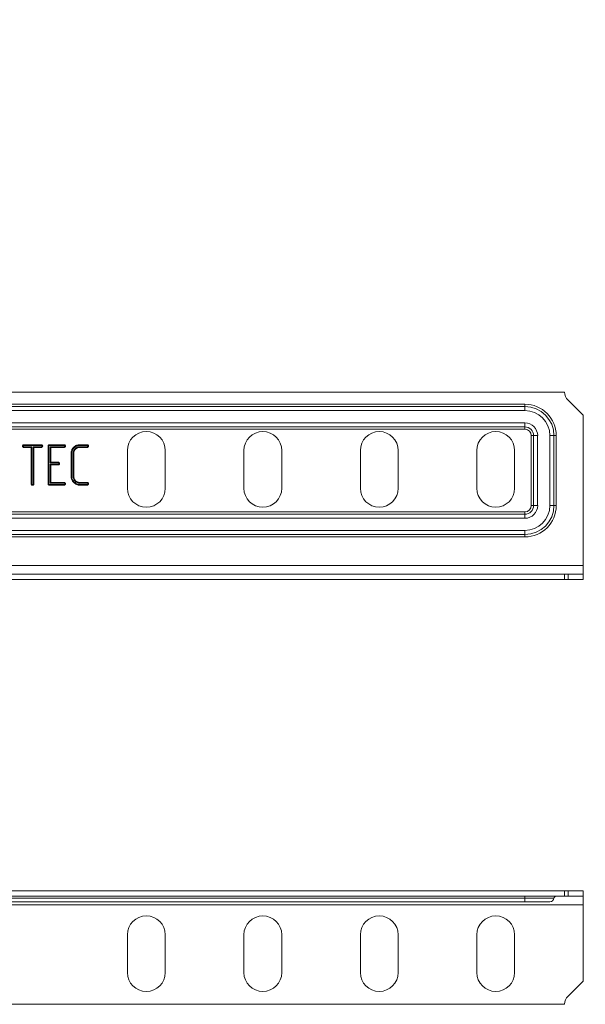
# Model space of a CAD drawing. Header units: millimetres. Extents: x -3 to 869, y -287 to 295.
# Tile 2 of 8: x 93 to 190, y -263 to -94. Entities that reach past the tile are written whole.
import ezdxf

# ---------------------------------------------------------------- set-up
doc = ezdxf.new("R2010")
doc.units = ezdxf.units.MM
doc.styles.add('SLDTEXTSTYLE0', font='TXT', dxfattribs={"width": 0.7, "bigfont": 'bigfont'})

msp = doc.modelspace()

# ---------------------------------------------------------------- linework, layer by layer
at = {"color": 7, "linetype": 'Continuous', "lineweight": 15}
for p, q in [((186.88, -157.86), (3.22, -157.86)), ((10.05, -159.96), (180.05, -159.96)), ((10.05, -160.36), (180.05, -160.36)), ((180.05, -160.36), (180.05, -159.96)), ((180.05, -160.36), (180.05, -161.06)), ((187.46, -159.28), (190.05, -161.86)), ((180.05, -161.06), (10.05, -161.06)), ((190.05, -187.69), (190.05, -161.86)), ((10.05, -163.17), (180.05, -163.17)), ((180.05, -163.86), (10.05, -163.86)), ((180.05, -163.17), (180.05, -163.86)), ((180.05, -164.26), (180.05, -163.86)), ((180.05, -164.26), (10.05, -164.26)), ((181.15, -165.36), (181.55, -165.36)), ((181.15, -177.36), (181.15, -165.36)), ((181.55, -177.36), (181.55, -165.36)), ((181.55, -165.36), (182.24, -165.36)), ((182.24, -165.36), (182.24, -177.36)), ((184.35, -165.36), (185.05, -165.36)), ((184.35, -177.36), (184.35, -165.36)), ((185.05, -165.36), (185.05, -177.36)), ((185.05, -165.36), (185.45, -165.36)), ((185.45, -165.36), (185.45, -177.36)), ((94.02, -166.91), (97, -166.91)), ((94.02, -167.03), (96.99, -167.03)), ((95.27, -167.38), (94.02, -167.38)), ((95.4, -167.26), (94.03, -167.26)), ((95.4, -167.26), (95.27, -167.38)), ((95.27, -173.64), (95.27, -167.38)), ((95.4, -173.64), (95.4, -167.26)), ((95.62, -167.26), (95.74, -167.38)), ((97, -167.26), (95.62, -167.26)), ((95.62, -167.26), (95.62, -173.63)), ((95.74, -167.38), (95.74, -173.64)), ((97, -167.38), (95.74, -167.38)), ((98.19, -173.62), (98.19, -167.16)), ((98.31, -173.61), (98.31, -167.16)), ((98.44, -166.91), (100.91, -166.91)), ((98.44, -167.03), (100.9, -167.03)), ((98.54, -167.26), (98.66, -167.38)), ((100.91, -167.26), (98.54, -167.26)), ((98.54, -167.26), (98.54, -170.04)), ((98.66, -167.38), (98.66, -169.92)), ((100.91, -167.38), (98.66, -167.38)), ((103.62, -167.26), (103.62, -167.38)), ((104.88, -167.26), (103.62, -167.26)), ((104.88, -167.38), (103.62, -167.38)), ((103.64, -166.91), (104.88, -166.91)), ((103.64, -167.03), (104.87, -167.03)), ((102.13, -172.37), (102.13, -168.4)), ((102.25, -172.37), (102.25, -168.4)), ((102.48, -168.38), (102.6, -168.38)), ((102.48, -168.38), (102.48, -172.39)), ((102.6, -168.38), (102.6, -172.39)), ((111.8, -167.91), (111.8, -174.41)), ((118.3, -174.41), (118.3, -167.91)), ((131.8, -167.91), (131.8, -174.41)), ((138.3, -174.41), (138.3, -167.91)), ((151.8, -167.91), (151.8, -174.41)), ((158.3, -174.41), (158.3, -167.91)), ((171.8, -167.91), (171.8, -174.41)), ((178.3, -174.41), (178.3, -167.91)), ((98.54, -170.04), (98.66, -169.92)), ((98.54, -170.04), (99.9, -170.04)), ((98.54, -170.27), (98.54, -173.51)), ((98.54, -170.27), (98.66, -170.39)), ((99.91, -170.27), (98.54, -170.27)), ((98.66, -169.92), (99.91, -169.92)), ((98.66, -170.39), (98.66, -173.39)), ((99.91, -170.39), (98.66, -170.39)), ((102.48, -172.39), (102.6, -172.39)), ((100.91, -173.74), (98.44, -173.74)), ((100.91, -173.86), (98.44, -173.86)), ((98.54, -173.51), (98.66, -173.39)), ((98.54, -173.51), (100.9, -173.51)), ((98.66, -173.39), (100.91, -173.39)), ((103.62, -173.39), (104.88, -173.39)), ((103.62, -173.51), (103.62, -173.39)), ((103.62, -173.51), (104.87, -173.51)), ((104.88, -173.74), (103.64, -173.74)), ((104.88, -173.86), (103.64, -173.86)), ((181.15, -177.36), (181.55, -177.36)), ((181.55, -177.36), (182.24, -177.36)), ((184.35, -177.36), (185.05, -177.36)), ((185.05, -177.36), (185.45, -177.36)), ((10.05, -178.46), (180.05, -178.46)), ((10.05, -178.86), (180.05, -178.86)), ((180.05, -178.46), (180.05, -178.86)), ((180.05, -178.86), (180.05, -179.56)), ((180.05, -179.56), (10.05, -179.56)), ((10.05, -181.67), (180.05, -181.67)), ((180.05, -182.36), (10.05, -182.36)), ((180.05, -182.76), (10.05, -182.76)), ((180.05, -181.67), (180.05, -182.36)), ((180.05, -182.36), (180.05, -182.76)), ((0.05, -187.69), (190.05, -187.69)), ((190.05, -189.19), (190.05, -187.69)), ((3.22, -189.19), (186.88, -189.19)), ((186.88, -190.09), (186.88, -189.19)), ((187.46, -189.19), (186.88, -189.19)), ((187.46, -190.09), (187.46, -189.19)), ((190.05, -189.19), (187.46, -189.19)), ((190.05, -190.09), (190.05, -189.19)), ((3.22, -190.09), (186.88, -190.09)), ((187.46, -190.09), (186.88, -190.09)), ((190.05, -190.09), (187.46, -190.09)), ((186.88, -243.6), (3.22, -243.6)), ((186.88, -243.6), (186.88, -244.5)), ((186.88, -243.6), (187.46, -243.6)), ((187.46, -243.6), (187.46, -244.5)), ((187.46, -243.6), (190.05, -243.6)), ((190.05, -243.6), (190.05, -244.5)), ((186.88, -244.5), (3.22, -244.5)), ((10.05, -244.86), (180.05, -244.86)), ((180.05, -244.86), (180.05, -244.5)), ((180.05, -244.86), (185.05, -244.86)), ((180.05, -244.86), (180.05, -245.5)), ((186.88, -244.5), (187.46, -244.5)), ((187.46, -244.5), (190.05, -244.5)), ((190.05, -246), (190.05, -244.5)), ((0.05, -246), (190.05, -246)), ((180.05, -245.5), (10.05, -245.5)), ((184.35, -245.5), (180.05, -245.5)), ((190.05, -259.1), (190.05, -246)), ((111.8, -251.15), (111.8, -257.65)), ((118.3, -257.65), (118.3, -251.15)), ((131.8, -251.15), (131.8, -257.65)), ((138.3, -257.65), (138.3, -251.15)), ((151.8, -251.15), (151.8, -257.65)), ((158.3, -257.65), (158.3, -251.15)), ((171.8, -251.15), (171.8, -257.65)), ((178.3, -257.65), (178.3, -251.15)), ((190.05, -259.1), (187.46, -261.69)), ((3.22, -263.1), (186.88, -263.1))]:
    msp.add_line(p, q, dxfattribs=at)
at = {"color": 7, "linetype": 'Continuous', "lineweight": 15, "flags": 128}
for points in [[(97, -167.26), (97, -167.33), (97, -167.38)], [(100.91, -167.26), (100.91, -167.32), (100.91, -167.38)], [(103.64, -167.03), (103.64, -167), (103.64, -166.96), (103.64, -166.91)], [(104.88, -167.26), (104.88, -167.32), (104.88, -167.38)], [(102.25, -168.4), (102.22, -168.4), (102.18, -168.4), (102.13, -168.4)], [(99.91, -170.27), (99.91, -170.33), (99.91, -170.39)], [(102.25, -172.37), (102.22, -172.37), (102.18, -172.37), (102.13, -172.37)], [(95.4, -173.64), (95.35, -173.64), (95.31, -173.64), (95.27, -173.64)], [(100.91, -173.74), (100.91, -173.81), (100.91, -173.86)], [(103.64, -173.74), (103.64, -173.78), (103.64, -173.81), (103.64, -173.86)], [(104.88, -173.74), (104.88, -173.8), (104.88, -173.86)]]:
    msp.add_lwpolyline(points, dxfattribs=at)
at = {"color": 7, "linetype": 'Continuous', "lineweight": 15}
for centre, radius, start, end in [((188.88, -157.86), 2, 180, 225), ((180.05, -165.36), 5.4, 0, 90), ((180.05, -165.36), 5, 0, 90), ((180.05, -165.36), 4.3, 0, 90), ((180.05, -165.36), 2.2, 0, 90), ((180.05, -165.36), 1.5, 0, 90), ((115.05, -167.91), 3.25, 0, 180), ((135.05, -167.91), 3.25, 0, 180), ((155.05, -167.91), 3.25, 0, 180), ((175.05, -167.91), 3.25, 0, 180), ((180.05, -165.36), 1.1, 0, 90), ((115.05, -174.41), 3.25, 180, 0), ((135.05, -174.41), 3.25, 180, 0), ((155.05, -174.41), 3.25, 180, 0), ((175.05, -174.41), 3.25, 180, 0), ((180.05, -177.36), 4.3, 270, 0), ((180.05, -177.36), 2.2, 270, 0), ((180.05, -177.36), 5, 270, 0), ((180.05, -177.36), 1.5, 270, 0), ((180.05, -177.36), 1.1, 270, 0), ((180.05, -177.36), 5.4, 270, 0), ((184.35, -244.8), 0.7, 270, 354.7841), ((185.45, -244.9), 0.4, 90, 174.7841), ((115.05, -251.15), 3.25, 0, 180), ((135.05, -251.15), 3.25, 0, 180), ((155.05, -251.15), 3.25, 0, 180), ((175.05, -251.15), 3.25, 0, 180), ((115.05, -257.65), 3.25, 180, 0), ((135.05, -257.65), 3.25, 180, 0), ((155.05, -257.65), 3.25, 180, 0), ((175.05, -257.65), 3.25, 180, 0), ((188.88, -263.1), 2, 135, 180)]:
    msp.add_arc(centre, radius, start, end, dxfattribs=at)
for points, knots in [([(93.77, -167.15), (93.77, -167.13), (93.78, -167.11), (93.79, -167.08), (93.79, -167.07), (93.81, -167.04), (93.81, -167.03), (93.83, -167), (93.84, -166.99), (93.86, -166.97), (93.87, -166.96), (93.9, -166.94), (93.91, -166.93), (93.93, -166.92), (93.94, -166.92), (93.96, -166.92), (93.96, -166.92), (93.99, -166.91), (94, -166.91), (94.02, -166.91)], [0, 0, 0, 0, 0.125, 0.125, 0.25, 0.25, 0.375, 0.375, 0.5, 0.5, 0.625, 0.625, 0.75, 0.75, 0.8125, 0.8125, 0.875, 0.875, 1, 1, 1, 1]), ([(93.84, -167.31), (93.82, -167.29), (93.8, -167.26), (93.78, -167.21), (93.77, -167.18), (93.77, -167.15)], [0, 0, 0, 0, 0.5, 0.5, 1, 1, 1, 1]), ([(93.89, -167.15), (93.88, -167.15), (93.86, -167.15), (93.85, -167.15), (93.84, -167.15), (93.82, -167.15), (93.81, -167.15), (93.8, -167.15), (93.78, -167.15), (93.77, -167.15)], [0, 0, 0, 0, 0.0001177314, 0.0001177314, 0.0001177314, 0.0002209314, 0.0002209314, 0.0002209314, 0.0003241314, 0.0003241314, 0.0003241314, 0.0003241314]), ([(93.92, -167.23), (93.91, -167.24), (93.89, -167.26), (93.88, -167.27), (93.86, -167.28), (93.85, -167.3), (93.84, -167.31)], [0, 0, 0, 0, 0.0001595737, 0.0001595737, 0.0001595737, 0.0003241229, 0.0003241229, 0.0003241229, 0.0003241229]), ([(94.02, -167.38), (93.99, -167.38), (93.95, -167.38), (93.91, -167.36), (93.91, -167.36), (93.89, -167.35), (93.88, -167.35), (93.86, -167.33), (93.85, -167.32), (93.84, -167.31)], [0, 0, 0, 0, 0.5, 0.5, 0.625, 0.625, 0.75, 0.75, 1, 1, 1, 1]), ([(93.89, -167.15), (93.89, -167.15), (93.9, -167.14), (93.9, -167.12), (93.9, -167.12), (93.91, -167.1), (93.92, -167.09), (93.93, -167.07), (93.94, -167.06), (93.95, -167.05), (93.95, -167.05), (93.96, -167.05), (93.97, -167.04), (93.98, -167.04), (93.98, -167.04), (93.98, -167.03), (93.99, -167.03), (94, -167.03), (94.01, -167.03), (94.02, -167.03)], [0.054001, 0.054001, 0.054001, 0.054001, 0.125, 0.125, 0.25, 0.25, 0.375, 0.375, 0.5, 0.5, 0.625, 0.625, 0.75, 0.75, 0.8125, 0.8125, 0.875, 0.875, 0.9925624, 0.9925624, 0.9925624, 0.9925624]), ([(93.92, -167.23), (93.91, -167.21), (93.9, -167.2), (93.9, -167.19), (93.9, -167.17), (93.89, -167.15)], [0.1016388, 0.1016388, 0.1016388, 0.1016388, 0.5, 0.5, 0.8975753, 0.8975753, 0.8975753, 0.8975753]), ([(94.03, -167.26), (93.99, -167.26), (93.97, -167.25), (93.96, -167.25), (93.96, -167.25), (93.95, -167.25), (93.95, -167.24), (93.94, -167.24), (93.93, -167.23), (93.92, -167.23)], [0.01603, 0.01603, 0.01603, 0.01603, 0.5, 0.5, 0.625, 0.625, 0.75, 0.75, 0.9036309, 0.9036309, 0.9036309, 0.9036309]), ([(94.02, -167.03), (94.02, -167.02), (94.02, -167), (94.02, -166.99), (94.02, -166.97), (94.02, -166.96), (94.02, -166.95), (94.02, -166.94), (94.02, -166.92), (94.02, -166.91)], [0, 0, 0, 0, 0.0001177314, 0.0001177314, 0.0001177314, 0.0002206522, 0.0002206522, 0.0002206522, 0.000323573, 0.000323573, 0.000323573, 0.000323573]), ([(94.03, -167.26), (94.02, -167.28), (94.02, -167.3), (94.02, -167.32), (94.02, -167.34), (94.02, -167.36), (94.02, -167.38)], [0, 0, 0, 0, 0.0001595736, 0.0001595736, 0.0001595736, 0.0003235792, 0.0003235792, 0.0003235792, 0.0003235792]), ([(96.99, -167.03), (96.99, -167.02), (96.99, -167), (96.99, -166.99), (96.99, -166.97), (97, -166.96), (97, -166.95), (97, -166.94), (97, -166.92), (97, -166.91)], [0, 0, 0, 0, 0.0001163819, 0.0001163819, 0.0001163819, 0.0002200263, 0.0002200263, 0.0002200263, 0.0003236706, 0.0003236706, 0.0003236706, 0.0003236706]), ([(96.99, -167.03), (97, -167.03), (97.01, -167.03), (97.03, -167.04), (97.04, -167.04), (97.05, -167.05), (97.07, -167.06), (97.09, -167.08), (97.1, -167.09), (97.11, -167.1), (97.11, -167.11), (97.12, -167.11), (97.12, -167.11), (97.12, -167.12), (97.12, -167.12), (97.12, -167.13), (97.12, -167.14), (97.13, -167.15)], [0.0226433, 0.0226433, 0.0226433, 0.0226433, 0.125, 0.125, 0.25, 0.25, 0.5, 0.5, 0.625, 0.625, 0.75, 0.75, 0.8125, 0.8125, 0.875, 0.875, 0.9550741, 0.9550741, 0.9550741, 0.9550741]), ([(97, -166.91), (97.01, -166.91), (97.03, -166.91), (97.06, -166.92), (97.08, -166.92), (97.12, -166.94), (97.14, -166.96), (97.18, -166.99), (97.19, -167.01), (97.21, -167.03), (97.22, -167.04), (97.23, -167.06), (97.23, -167.07), (97.24, -167.08), (97.24, -167.09), (97.24, -167.11), (97.25, -167.13), (97.25, -167.15)], [0, 0, 0, 0, 0.125, 0.125, 0.25, 0.25, 0.5, 0.5, 0.625, 0.625, 0.75, 0.75, 0.8125, 0.8125, 0.875, 0.875, 1, 1, 1, 1]), ([(97.25, -167.15), (97.25, -167.16), (97.24, -167.18), (97.24, -167.21), (97.23, -167.22), (97.22, -167.25), (97.21, -167.27), (97.19, -167.29), (97.18, -167.31), (97.16, -167.33), (97.15, -167.34), (97.12, -167.35), (97.11, -167.36), (97.06, -167.38), (97.03, -167.38), (97, -167.38)], [0, 0, 0, 0, 0.125, 0.125, 0.25, 0.25, 0.375, 0.375, 0.5, 0.5, 0.625, 0.625, 0.75, 0.75, 1, 1, 1, 1]), ([(97.13, -167.15), (97.12, -167.16), (97.12, -167.16), (97.12, -167.18), (97.12, -167.18), (97.11, -167.2), (97.11, -167.2), (97.1, -167.22), (97.09, -167.22), (97.08, -167.24), (97.08, -167.24), (97.07, -167.25), (97.06, -167.25), (97.04, -167.26), (97.03, -167.26), (97, -167.26)], [0.0438722, 0.0438722, 0.0438722, 0.0438722, 0.125, 0.125, 0.25, 0.25, 0.375, 0.375, 0.5, 0.5, 0.625, 0.625, 0.75, 0.75, 0.9953577, 0.9953577, 0.9953577, 0.9953577]), ([(97.13, -167.15), (97.14, -167.15), (97.15, -167.15), (97.17, -167.15), (97.18, -167.15), (97.2, -167.15), (97.21, -167.15), (97.22, -167.15), (97.23, -167.15), (97.25, -167.15)], [0, 0, 0, 0, 0.0001163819, 0.0001163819, 0.0001163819, 0.0002201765, 0.0002201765, 0.0002201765, 0.0003239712, 0.0003239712, 0.0003239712, 0.0003239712]), ([(98.19, -167.16), (98.19, -167.12), (98.19, -167.09), (98.21, -167.03), (98.22, -167), (98.27, -166.95), (98.3, -166.93), (98.37, -166.91), (98.4, -166.91), (98.44, -166.91)], [0, 0, 0, 0, 0.25, 0.25, 0.5, 0.5, 0.75, 0.75, 1, 1, 1, 1]), ([(98.31, -167.16), (98.29, -167.16), (98.27, -167.16), (98.25, -167.16), (98.23, -167.16), (98.21, -167.16), (98.19, -167.16)], [0, 0, 0, 0, 0.000162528, 0.000162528, 0.000162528, 0.0003235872, 0.0003235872, 0.0003235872, 0.0003235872]), ([(98.31, -167.16), (98.31, -167.13), (98.31, -167.11), (98.32, -167.07), (98.33, -167.06), (98.34, -167.05), (98.35, -167.05), (98.38, -167.04), (98.41, -167.03), (98.44, -167.03)], [0.0100944, 0.0100944, 0.0100944, 0.0100944, 0.25, 0.25, 0.5, 0.5, 0.75, 0.75, 0.9899056, 0.9899056, 0.9899056, 0.9899056]), ([(98.44, -167.03), (98.44, -167.01), (98.44, -166.99), (98.44, -166.97), (98.44, -166.95), (98.44, -166.93), (98.44, -166.91)], [0, 0, 0, 0, 0.000162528, 0.000162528, 0.000162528, 0.0003235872, 0.0003235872, 0.0003235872, 0.0003235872]), ([(100.9, -167.03), (100.9, -167.02), (100.91, -167), (100.91, -166.99), (100.91, -166.97), (100.91, -166.96), (100.91, -166.95), (100.91, -166.94), (100.91, -166.92), (100.91, -166.91)], [0, 0, 0, 0, 0.0001163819, 0.0001163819, 0.0001163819, 0.0002200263, 0.0002200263, 0.0002200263, 0.0003236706, 0.0003236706, 0.0003236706, 0.0003236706]), ([(100.9, -167.03), (100.92, -167.03), (100.93, -167.03), (100.94, -167.04), (100.95, -167.04), (100.96, -167.05), (100.98, -167.06), (101.01, -167.08), (101.01, -167.09), (101.02, -167.1), (101.03, -167.11), (101.03, -167.11), (101.03, -167.11), (101.03, -167.12), (101.03, -167.12), (101.04, -167.13), (101.04, -167.14), (101.04, -167.15)], [0.0226433, 0.0226433, 0.0226433, 0.0226433, 0.125, 0.125, 0.25, 0.25, 0.5, 0.5, 0.625, 0.625, 0.75, 0.75, 0.8125, 0.8125, 0.875, 0.875, 0.9557709, 0.9557709, 0.9557709, 0.9557709]), ([(100.91, -166.91), (100.93, -166.91), (100.94, -166.91), (100.97, -166.92), (100.99, -166.92), (101.03, -166.94), (101.06, -166.96), (101.09, -166.99), (101.1, -167.01), (101.12, -167.03), (101.13, -167.04), (101.14, -167.06), (101.14, -167.07), (101.15, -167.08), (101.15, -167.09), (101.16, -167.11), (101.16, -167.13), (101.16, -167.15)], [0, 0, 0, 0, 0.125, 0.125, 0.25, 0.25, 0.5, 0.5, 0.625, 0.625, 0.75, 0.75, 0.8125, 0.8125, 0.875, 0.875, 1, 1, 1, 1]), ([(101.16, -167.15), (101.16, -167.16), (101.16, -167.18), (101.15, -167.2), (101.15, -167.21), (101.15, -167.22), (101.14, -167.23), (101.13, -167.25), (101.12, -167.27), (101.11, -167.29), (101.1, -167.3), (101.08, -167.32), (101.07, -167.33), (101.06, -167.34), (101.05, -167.34), (101.03, -167.35), (101.02, -167.36), (100.97, -167.38), (100.94, -167.38), (100.91, -167.38)], [0, 0, 0, 0, 0.125, 0.125, 0.1875, 0.1875, 0.25, 0.25, 0.375, 0.375, 0.5, 0.5, 0.5625, 0.5625, 0.625, 0.625, 0.75, 0.75, 1, 1, 1, 1]), ([(101.04, -167.15), (101.04, -167.16), (101.04, -167.16), (101.03, -167.17), (101.03, -167.18), (101.03, -167.18), (101.03, -167.19), (101.03, -167.19), (101.02, -167.2), (101.01, -167.21), (101, -167.22), (101, -167.23), (100.99, -167.24), (100.99, -167.24), (100.99, -167.24), (100.98, -167.25), (100.97, -167.25), (100.95, -167.26), (100.94, -167.26), (100.91, -167.26)], [0.0432515, 0.0432515, 0.0432515, 0.0432515, 0.125, 0.125, 0.1875, 0.1875, 0.25, 0.25, 0.375, 0.375, 0.5, 0.5, 0.5625, 0.5625, 0.625, 0.625, 0.75, 0.75, 0.9948641, 0.9948641, 0.9948641, 0.9948641]), ([(101.04, -167.15), (101.05, -167.15), (101.07, -167.15), (101.08, -167.15), (101.09, -167.15), (101.11, -167.15), (101.12, -167.15), (101.13, -167.15), (101.15, -167.15), (101.16, -167.15)], [0, 0, 0, 0, 0.0001163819, 0.0001163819, 0.0001163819, 0.0002201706, 0.0002201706, 0.0002201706, 0.0003239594, 0.0003239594, 0.0003239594, 0.0003239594]), ([(102.13, -168.4), (102.13, -168.35), (102.14, -168.3), (102.14, -168.2), (102.15, -168.16), (102.18, -168.01), (102.21, -167.92), (102.27, -167.78), (102.29, -167.74), (102.34, -167.65), (102.36, -167.61), (102.42, -167.53), (102.45, -167.49), (102.51, -167.42), (102.55, -167.38), (102.65, -167.28), (102.72, -167.21), (102.89, -167.1), (102.97, -167.05), (103.15, -166.98), (103.25, -166.95), (103.39, -166.93), (103.44, -166.92), (103.54, -166.91), (103.59, -166.91), (103.64, -166.91)], [0, 0, 0, 0, 0.0625, 0.0625, 0.125, 0.125, 0.25, 0.25, 0.3125, 0.3125, 0.375, 0.375, 0.4375, 0.4375, 0.5, 0.5, 0.625, 0.625, 0.75, 0.75, 0.875, 0.875, 0.9375, 0.9375, 1, 1, 1, 1]), ([(102.25, -168.4), (102.26, -168.35), (102.26, -168.31), (102.27, -168.22), (102.27, -168.18), (102.3, -168.04), (102.32, -167.96), (102.38, -167.83), (102.4, -167.79), (102.44, -167.72), (102.46, -167.68), (102.52, -167.6), (102.54, -167.57), (102.6, -167.5), (102.63, -167.46), (102.73, -167.37), (102.8, -167.31), (102.95, -167.21), (103.03, -167.16), (103.19, -167.1), (103.28, -167.07), (103.41, -167.05), (103.46, -167.04), (103.54, -167.03), (103.59, -167.03), (103.64, -167.03)], [0.0007863, 0.0007863, 0.0007863, 0.0007863, 0.0625, 0.0625, 0.125, 0.125, 0.25, 0.25, 0.3125, 0.3125, 0.375, 0.375, 0.4375, 0.4375, 0.5, 0.5, 0.625, 0.625, 0.75, 0.75, 0.875, 0.875, 0.9375, 0.9375, 0.9992462, 0.9992462, 0.9992462, 0.9992462]), ([(103.62, -167.26), (103.62, -167.26), (103.62, -167.26), (103.61, -167.26), (103.55, -167.26), (103.48, -167.26), (103.33, -167.29), (103.25, -167.31), (103.05, -167.4), (102.92, -167.48), (102.76, -167.63), (102.72, -167.69), (102.63, -167.81), (102.59, -167.88), (102.54, -168.02), (102.51, -168.09), (102.49, -168.24), (102.49, -168.31), (102.48, -168.38), (102.48, -168.38), (102.48, -168.38), (102.48, -168.38)], [-0.001698, -0.001698, -0.001698, -0.001698, 0, 0, 0, 0.125, 0.125, 0.25, 0.25, 0.5, 0.5, 0.625, 0.625, 0.75, 0.75, 0.875, 0.875, 1, 1, 1, 1.001991, 1.001991, 1.001991, 1.001991]), ([(103.62, -167.38), (103.55, -167.38), (103.49, -167.39), (103.36, -167.41), (103.29, -167.43), (103.11, -167.5), (103, -167.58), (102.85, -167.72), (102.81, -167.77), (102.73, -167.87), (102.7, -167.93), (102.65, -168.06), (102.63, -168.12), (102.61, -168.25), (102.61, -168.32), (102.6, -168.38)], [0, 0, 0, 0, 0.125, 0.125, 0.25, 0.25, 0.5, 0.5, 0.625, 0.625, 0.75, 0.75, 0.875, 0.875, 1, 1, 1, 1]), ([(104.87, -167.03), (104.88, -167.02), (104.88, -167), (104.88, -166.98), (104.88, -166.96), (104.88, -166.93), (104.88, -166.91)], [0, 0, 0, 0, 0.0001316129, 0.0001316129, 0.0001316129, 0.0003236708, 0.0003236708, 0.0003236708, 0.0003236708]), ([(104.87, -167.03), (104.89, -167.03), (104.9, -167.03), (104.91, -167.04), (104.92, -167.04), (104.94, -167.05), (104.95, -167.06), (104.99, -167.09), (105, -167.1), (105, -167.11), (105, -167.11), (105, -167.12), (105, -167.12), (105.01, -167.13), (105.01, -167.14), (105.01, -167.15)], [0.0226487, 0.0226487, 0.0226487, 0.0226487, 0.125, 0.125, 0.25, 0.25, 0.5, 0.5, 0.75, 0.75, 0.8125, 0.8125, 0.875, 0.875, 0.9516496, 0.9516496, 0.9516496, 0.9516496]), ([(104.88, -166.91), (104.9, -166.91), (104.91, -166.91), (104.94, -166.92), (104.96, -166.92), (105, -166.94), (105.03, -166.96), (105.07, -167), (105.09, -167.03), (105.11, -167.06), (105.12, -167.07), (105.12, -167.08), (105.12, -167.09), (105.13, -167.11), (105.13, -167.13), (105.13, -167.15)], [0, 0, 0, 0, 0.125, 0.125, 0.25, 0.25, 0.5, 0.5, 0.75, 0.75, 0.8125, 0.8125, 0.875, 0.875, 1, 1, 1, 1]), ([(105.13, -167.15), (105.13, -167.16), (105.13, -167.18), (105.12, -167.2), (105.12, -167.21), (105.12, -167.22), (105.12, -167.23), (105.11, -167.25), (105.1, -167.27), (105.08, -167.29), (105.07, -167.31), (105.04, -167.33), (105.03, -167.34), (105, -167.35), (104.99, -167.36), (104.94, -167.38), (104.91, -167.38), (104.88, -167.38)], [0, 0, 0, 0, 0.125, 0.125, 0.1875, 0.1875, 0.25, 0.25, 0.375, 0.375, 0.5, 0.5, 0.625, 0.625, 0.75, 0.75, 1, 1, 1, 1]), ([(105.01, -167.15), (105.01, -167.16), (105.01, -167.16), (105.01, -167.17), (105, -167.18), (105, -167.18), (105, -167.19), (105, -167.19), (105, -167.2), (104.99, -167.21), (104.98, -167.22), (104.97, -167.23), (104.96, -167.24), (104.95, -167.25), (104.94, -167.25), (104.92, -167.26), (104.91, -167.26), (104.88, -167.26)], [0.0470053, 0.0470053, 0.0470053, 0.0470053, 0.125, 0.125, 0.1875, 0.1875, 0.25, 0.25, 0.375, 0.375, 0.5, 0.5, 0.625, 0.625, 0.75, 0.75, 0.9953082, 0.9953082, 0.9953082, 0.9953082]), ([(105.01, -167.15), (105.03, -167.15), (105.04, -167.15), (105.06, -167.15), (105.08, -167.15), (105.11, -167.15), (105.13, -167.15)], [0, 0, 0, 0, 0.0001316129, 0.0001316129, 0.0001316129, 0.0003240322, 0.0003240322, 0.0003240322, 0.0003240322]), ([(99.9, -170.04), (99.9, -170.02), (99.9, -170.01), (99.9, -169.99), (99.91, -169.97), (99.91, -169.94), (99.91, -169.92)], [0, 0, 0, 0, 0.0001305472, 0.0001305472, 0.0001305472, 0.0003236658, 0.0003236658, 0.0003236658, 0.0003236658]), ([(99.9, -170.04), (99.93, -170.04), (99.94, -170.05), (99.96, -170.05), (99.98, -170.06), (100, -170.09), (100.01, -170.09), (100.02, -170.11), (100.03, -170.11), (100.03, -170.12), (100.03, -170.12), (100.03, -170.13), (100.03, -170.13), (100.03, -170.14), (100.04, -170.15), (100.04, -170.15)], [0.0208561, 0.0208561, 0.0208561, 0.0208561, 0.25, 0.25, 0.5, 0.5, 0.625, 0.625, 0.75, 0.75, 0.8125, 0.8125, 0.875, 0.875, 0.9521309, 0.9521309, 0.9521309, 0.9521309]), ([(99.91, -169.92), (99.94, -169.92), (99.97, -169.93), (100.03, -169.95), (100.05, -169.97), (100.09, -170), (100.1, -170.01), (100.12, -170.04), (100.13, -170.05), (100.14, -170.07), (100.14, -170.08), (100.15, -170.09), (100.15, -170.1), (100.16, -170.12), (100.16, -170.14), (100.16, -170.15)], [0, 0, 0, 0, 0.25, 0.25, 0.5, 0.5, 0.625, 0.625, 0.75, 0.75, 0.8125, 0.8125, 0.875, 0.875, 1, 1, 1, 1]), ([(100.16, -170.15), (100.16, -170.17), (100.16, -170.18), (100.15, -170.21), (100.15, -170.22), (100.15, -170.23), (100.14, -170.24), (100.13, -170.26), (100.12, -170.27), (100.11, -170.3), (100.1, -170.31), (100.07, -170.33), (100.06, -170.34), (100.03, -170.36), (100.02, -170.37), (99.97, -170.38), (99.94, -170.39), (99.91, -170.39)], [0, 0, 0, 0, 0.125, 0.125, 0.1875, 0.1875, 0.25, 0.25, 0.375, 0.375, 0.5, 0.5, 0.625, 0.625, 0.75, 0.75, 1, 1, 1, 1]), ([(100.04, -170.15), (100.04, -170.16), (100.04, -170.17), (100.03, -170.18), (100.03, -170.19), (100.03, -170.19), (100.03, -170.19), (100.03, -170.2), (100.02, -170.21), (100.01, -170.22), (100, -170.23), (99.99, -170.24), (99.99, -170.25), (99.98, -170.25), (99.97, -170.26), (99.95, -170.26), (99.94, -170.26), (99.91, -170.27)], [0.0468233, 0.0468233, 0.0468233, 0.0468233, 0.125, 0.125, 0.1875, 0.1875, 0.25, 0.25, 0.375, 0.375, 0.5, 0.5, 0.625, 0.625, 0.75, 0.75, 0.9953733, 0.9953733, 0.9953733, 0.9953733]), ([(100.04, -170.15), (100.05, -170.15), (100.07, -170.15), (100.09, -170.15), (100.11, -170.15), (100.14, -170.15), (100.16, -170.15)], [0, 0, 0, 0, 0.0001305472, 0.0001305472, 0.0001305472, 0.000324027, 0.000324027, 0.000324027, 0.000324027]), ([(103.64, -173.86), (103.59, -173.86), (103.54, -173.86), (103.44, -173.85), (103.39, -173.84), (103.25, -173.81), (103.16, -173.79), (102.98, -173.71), (102.89, -173.66), (102.73, -173.55), (102.65, -173.49), (102.51, -173.35), (102.45, -173.28), (102.33, -173.12), (102.29, -173.03), (102.21, -172.85), (102.18, -172.76), (102.15, -172.62), (102.14, -172.57), (102.14, -172.47), (102.13, -172.42), (102.13, -172.37)], [0, 0, 0, 0, 0.0625, 0.0625, 0.125, 0.125, 0.25, 0.25, 0.375, 0.375, 0.5, 0.5, 0.625, 0.625, 0.75, 0.75, 0.875, 0.875, 0.9375, 0.9375, 1, 1, 1, 1]), ([(103.64, -173.74), (103.59, -173.74), (103.55, -173.74), (103.46, -173.73), (103.41, -173.72), (103.28, -173.7), (103.2, -173.67), (103.03, -173.6), (102.95, -173.56), (102.81, -173.45), (102.73, -173.4), (102.6, -173.27), (102.54, -173.2), (102.44, -173.06), (102.39, -172.98), (102.32, -172.82), (102.3, -172.73), (102.27, -172.6), (102.26, -172.55), (102.26, -172.47), (102.26, -172.42), (102.25, -172.37)], [0.0008067, 0.0008067, 0.0008067, 0.0008067, 0.0625, 0.0625, 0.125, 0.125, 0.25, 0.25, 0.375, 0.375, 0.5, 0.5, 0.625, 0.625, 0.75, 0.75, 0.875, 0.875, 0.9375, 0.9375, 0.9993217, 0.9993217, 0.9993217, 0.9993217]), ([(102.48, -172.39), (102.48, -172.4), (102.48, -172.4), (102.48, -172.4), (102.49, -172.46), (102.49, -172.53), (102.52, -172.68), (102.54, -172.76), (102.6, -172.89), (102.63, -172.96), (102.72, -173.08), (102.77, -173.14), (102.92, -173.29), (103.05, -173.38), (103.26, -173.46), (103.33, -173.48), (103.48, -173.51), (103.55, -173.51), (103.61, -173.51), (103.61, -173.51), (103.62, -173.51), (103.62, -173.51)], [-0.002039, -0.002039, -0.002039, -0.002039, 0, 0, 0, 0.125, 0.125, 0.25, 0.25, 0.375, 0.375, 0.5, 0.5, 0.75, 0.75, 0.875, 0.875, 1, 1, 1, 1.002064, 1.002064, 1.002064, 1.002064]), ([(102.6, -172.39), (102.61, -172.46), (102.61, -172.52), (102.63, -172.65), (102.65, -172.72), (102.71, -172.84), (102.74, -172.9), (102.81, -173.01), (102.86, -173.06), (103, -173.19), (103.11, -173.27), (103.29, -173.35), (103.36, -173.36), (103.49, -173.39), (103.55, -173.39), (103.62, -173.39)], [0, 0, 0, 0, 0.125, 0.125, 0.25, 0.25, 0.375, 0.375, 0.5, 0.5, 0.75, 0.75, 0.875, 0.875, 1, 1, 1, 1]), ([(95.34, -173.83), (95.34, -173.82), (95.33, -173.81), (95.32, -173.8), (95.31, -173.79), (95.3, -173.77), (95.29, -173.76), (95.28, -173.71), (95.28, -173.67), (95.27, -173.64)], [0, 0, 0, 0, 0.125, 0.125, 0.25, 0.25, 0.5, 0.5, 1, 1, 1, 1]), ([(95.42, -173.73), (95.41, -173.74), (95.4, -173.75), (95.39, -173.76), (95.38, -173.77), (95.37, -173.78), (95.37, -173.79), (95.36, -173.81), (95.35, -173.82), (95.34, -173.83)], [0, 0, 0, 0, 0.000117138, 0.000117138, 0.000117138, 0.0002206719, 0.0002206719, 0.0002206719, 0.000324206, 0.000324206, 0.000324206, 0.000324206]), ([(95.51, -173.89), (95.49, -173.88), (95.48, -173.88), (95.45, -173.87), (95.44, -173.87), (95.4, -173.85), (95.37, -173.84), (95.34, -173.83)], [0, 0, 0, 0, 0.25, 0.25, 0.5, 0.5, 1, 1, 1, 1]), ([(95.42, -173.73), (95.42, -173.73), (95.42, -173.73), (95.41, -173.72), (95.41, -173.72), (95.41, -173.72), (95.41, -173.71), (95.4, -173.68), (95.4, -173.67), (95.4, -173.64)], [0.1205136, 0.1205136, 0.1205136, 0.1205136, 0.125, 0.125, 0.25, 0.25, 0.5, 0.5, 0.9906494, 0.9906494, 0.9906494, 0.9906494]), ([(95.51, -173.77), (95.51, -173.76), (95.51, -173.76), (95.49, -173.76), (95.48, -173.76), (95.45, -173.74), (95.44, -173.74), (95.42, -173.73)], [0.0847083, 0.0847083, 0.0847083, 0.0847083, 0.25, 0.25, 0.5, 0.5, 0.8822141, 0.8822141, 0.8822141, 0.8822141]), ([(95.59, -173.74), (95.59, -173.74), (95.58, -173.75), (95.57, -173.76), (95.56, -173.76), (95.55, -173.76), (95.54, -173.76), (95.51, -173.77)], [0.1066819, 0.1066819, 0.1066819, 0.1066819, 0.25, 0.25, 0.5, 0.5, 0.9327474, 0.9327474, 0.9327474, 0.9327474]), ([(95.51, -173.77), (95.51, -173.78), (95.51, -173.8), (95.51, -173.82), (95.51, -173.84), (95.51, -173.87), (95.51, -173.89)], [0, 0, 0, 0, 0.0001531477, 0.0001531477, 0.0001531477, 0.000323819, 0.000323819, 0.000323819, 0.000323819]), ([(95.68, -173.83), (95.67, -173.84), (95.65, -173.85), (95.63, -173.86), (95.61, -173.87), (95.57, -173.88), (95.54, -173.89), (95.51, -173.89)], [0, 0, 0, 0, 0.25, 0.25, 0.5, 0.5, 1, 1, 1, 1]), ([(95.62, -173.63), (95.62, -173.67), (95.62, -173.69), (95.61, -173.7), (95.61, -173.7), (95.61, -173.71), (95.61, -173.72), (95.6, -173.73), (95.6, -173.73), (95.59, -173.74)], [0.0140037, 0.0140037, 0.0140037, 0.0140037, 0.5, 0.5, 0.625, 0.625, 0.75, 0.75, 0.9057568, 0.9057568, 0.9057568, 0.9057568]), ([(95.59, -173.74), (95.6, -173.75), (95.62, -173.77), (95.63, -173.78), (95.65, -173.8), (95.66, -173.81), (95.68, -173.83)], [0, 0, 0, 0, 0.0001531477, 0.0001531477, 0.0001531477, 0.000324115, 0.000324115, 0.000324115, 0.000324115]), ([(95.62, -173.63), (95.64, -173.63), (95.66, -173.64), (95.68, -173.64), (95.7, -173.64), (95.72, -173.64), (95.74, -173.64)], [0, 0, 0, 0, 0.0001586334, 0.0001586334, 0.0001586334, 0.0003235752, 0.0003235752, 0.0003235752, 0.0003235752]), ([(95.74, -173.64), (95.74, -173.67), (95.74, -173.71), (95.73, -173.75), (95.72, -173.75), (95.72, -173.77), (95.71, -173.78), (95.7, -173.8), (95.69, -173.81), (95.68, -173.83)], [0, 0, 0, 0, 0.5, 0.5, 0.625, 0.625, 0.75, 0.75, 1, 1, 1, 1]), ([(98.31, -173.61), (98.29, -173.61), (98.27, -173.61), (98.25, -173.61), (98.23, -173.61), (98.21, -173.61), (98.19, -173.62)], [0, 0, 0, 0, 0.000162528, 0.000162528, 0.000162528, 0.0003235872, 0.0003235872, 0.0003235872, 0.0003235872]), ([(98.44, -173.86), (98.4, -173.86), (98.37, -173.86), (98.3, -173.84), (98.27, -173.83), (98.22, -173.78), (98.21, -173.75), (98.19, -173.68), (98.19, -173.65), (98.19, -173.62)], [0, 0, 0, 0, 0.25, 0.25, 0.5, 0.5, 0.75, 0.75, 1, 1, 1, 1]), ([(98.44, -173.74), (98.41, -173.74), (98.38, -173.74), (98.35, -173.73), (98.34, -173.72), (98.33, -173.71), (98.32, -173.7), (98.31, -173.67), (98.31, -173.64), (98.31, -173.61)], [0.0100944, 0.0100944, 0.0100944, 0.0100944, 0.25, 0.25, 0.5, 0.5, 0.75, 0.75, 0.9899056, 0.9899056, 0.9899056, 0.9899056]), ([(98.44, -173.74), (98.44, -173.76), (98.44, -173.78), (98.44, -173.8), (98.44, -173.82), (98.44, -173.84), (98.44, -173.86)], [0, 0, 0, 0, 0.000162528, 0.000162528, 0.000162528, 0.0003235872, 0.0003235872, 0.0003235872, 0.0003235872]), ([(100.9, -173.51), (100.9, -173.5), (100.9, -173.48), (100.91, -173.47), (100.91, -173.44), (100.91, -173.42), (100.91, -173.39)], [0, 0, 0, 0, 0.0001316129, 0.0001316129, 0.0001316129, 0.0003236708, 0.0003236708, 0.0003236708, 0.0003236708]), ([(100.9, -173.51), (100.91, -173.52), (100.92, -173.52), (100.94, -173.52), (100.95, -173.52), (100.96, -173.53), (100.98, -173.54), (101.01, -173.57), (101.02, -173.59), (101.03, -173.6), (101.03, -173.6), (101.03, -173.6), (101.03, -173.61), (101.03, -173.62), (101.04, -173.62), (101.04, -173.63)], [0.0226487, 0.0226487, 0.0226487, 0.0226487, 0.125, 0.125, 0.25, 0.25, 0.5, 0.5, 0.75, 0.75, 0.8125, 0.8125, 0.875, 0.875, 0.9512469, 0.9512469, 0.9512469, 0.9512469]), ([(100.91, -173.39), (100.93, -173.4), (100.94, -173.4), (100.97, -173.4), (100.99, -173.41), (101.03, -173.43), (101.05, -173.45), (101.1, -173.49), (101.12, -173.51), (101.14, -173.55), (101.14, -173.55), (101.15, -173.57), (101.15, -173.57), (101.15, -173.6), (101.16, -173.61), (101.16, -173.63)], [0, 0, 0, 0, 0.125, 0.125, 0.25, 0.25, 0.5, 0.5, 0.75, 0.75, 0.8125, 0.8125, 0.875, 0.875, 1, 1, 1, 1]), ([(101.16, -173.63), (101.16, -173.64), (101.16, -173.66), (101.15, -173.69), (101.15, -173.71), (101.13, -173.74), (101.13, -173.75), (101.11, -173.78), (101.1, -173.79), (101.07, -173.81), (101.06, -173.82), (101.03, -173.84), (101.02, -173.84), (100.98, -173.86), (100.94, -173.86), (100.91, -173.86)], [0, 0, 0, 0, 0.125, 0.125, 0.25, 0.25, 0.375, 0.375, 0.5, 0.5, 0.625, 0.625, 0.75, 0.75, 1, 1, 1, 1]), ([(101.04, -173.63), (101.04, -173.64), (101.04, -173.65), (101.03, -173.66), (101.03, -173.67), (101.03, -173.68), (101.02, -173.69), (101.01, -173.7), (101.01, -173.71), (100.99, -173.72), (100.99, -173.72), (100.98, -173.73), (100.97, -173.73), (100.95, -173.74), (100.94, -173.74), (100.91, -173.74)], [0.0477958, 0.0477958, 0.0477958, 0.0477958, 0.125, 0.125, 0.25, 0.25, 0.375, 0.375, 0.5, 0.5, 0.625, 0.625, 0.75, 0.75, 0.9948476, 0.9948476, 0.9948476, 0.9948476]), ([(101.04, -173.63), (101.05, -173.63), (101.07, -173.63), (101.09, -173.63), (101.11, -173.63), (101.14, -173.63), (101.16, -173.63)], [0, 0, 0, 0, 0.0001316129, 0.0001316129, 0.0001316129, 0.0003240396, 0.0003240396, 0.0003240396, 0.0003240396]), ([(104.87, -173.51), (104.87, -173.5), (104.87, -173.48), (104.88, -173.47), (104.88, -173.44), (104.88, -173.42), (104.88, -173.39)], [0, 0, 0, 0, 0.0001323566, 0.0001323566, 0.0001323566, 0.00032367, 0.00032367, 0.00032367, 0.00032367]), ([(104.87, -173.51), (104.9, -173.52), (104.92, -173.52), (104.94, -173.53), (104.95, -173.54), (104.98, -173.56), (104.98, -173.57), (104.99, -173.58), (105, -173.59), (105, -173.6), (105, -173.6), (105, -173.6), (105, -173.61), (105.01, -173.62), (105.01, -173.62), (105.01, -173.63)], [0.0213018, 0.0213018, 0.0213018, 0.0213018, 0.25, 0.25, 0.5, 0.5, 0.625, 0.625, 0.75, 0.75, 0.8125, 0.8125, 0.875, 0.875, 0.9522049, 0.9522049, 0.9522049, 0.9522049]), ([(104.88, -173.39), (104.91, -173.4), (104.94, -173.4), (105, -173.43), (105.03, -173.44), (105.06, -173.48), (105.07, -173.49), (105.09, -173.51), (105.1, -173.52), (105.11, -173.55), (105.11, -173.55), (105.12, -173.57), (105.12, -173.57), (105.13, -173.6), (105.13, -173.61), (105.13, -173.63)], [0, 0, 0, 0, 0.25, 0.25, 0.5, 0.5, 0.625, 0.625, 0.75, 0.75, 0.8125, 0.8125, 0.875, 0.875, 1, 1, 1, 1]), ([(105.13, -173.63), (105.13, -173.64), (105.13, -173.66), (105.12, -173.68), (105.12, -173.69), (105.12, -173.71), (105.12, -173.71), (105.11, -173.74), (105.1, -173.75), (105.08, -173.78), (105.07, -173.79), (105.05, -173.8), (105.05, -173.81), (105.03, -173.82), (105.03, -173.82), (105.01, -173.84), (104.99, -173.84), (104.95, -173.86), (104.91, -173.86), (104.88, -173.86)], [0, 0, 0, 0, 0.125, 0.125, 0.1875, 0.1875, 0.25, 0.25, 0.375, 0.375, 0.5, 0.5, 0.5625, 0.5625, 0.625, 0.625, 0.75, 0.75, 1, 1, 1, 1]), ([(105.01, -173.63), (105.01, -173.64), (105.01, -173.65), (105.01, -173.66), (105, -173.66), (105, -173.67), (105, -173.67), (105, -173.68), (105, -173.68), (104.98, -173.7), (104.98, -173.71), (104.97, -173.72), (104.97, -173.72), (104.96, -173.72), (104.96, -173.72), (104.95, -173.73), (104.94, -173.73), (104.92, -173.74), (104.91, -173.74), (104.88, -173.74)], [0.0470794, 0.0470794, 0.0470794, 0.0470794, 0.125, 0.125, 0.1875, 0.1875, 0.25, 0.25, 0.375, 0.375, 0.5, 0.5, 0.5625, 0.5625, 0.625, 0.625, 0.75, 0.75, 0.9948641, 0.9948641, 0.9948641, 0.9948641]), ([(105.01, -173.63), (105.03, -173.63), (105.04, -173.63), (105.06, -173.63), (105.08, -173.63), (105.11, -173.63), (105.13, -173.63)], [0, 0, 0, 0, 0.0001323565, 0.0001323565, 0.0001323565, 0.0003240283, 0.0003240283, 0.0003240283, 0.0003240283])]:
    msp.add_open_spline(points, degree=3, knots=knots, dxfattribs=at)

# ---------------------------------------------------------------- texts
at = {"color": 7, "linetype": 'Continuous', "lineweight": 0, "insert": (-3.22, -95.53), "char_height": 20, "attachment_point": 1, "style": 'SLDTEXTSTYLE0'}
msp.add_mtext('\\M+18452\\M+1844C\\M+18454-50', dxfattribs=at)

doc.saveas('drawing.dxf')
